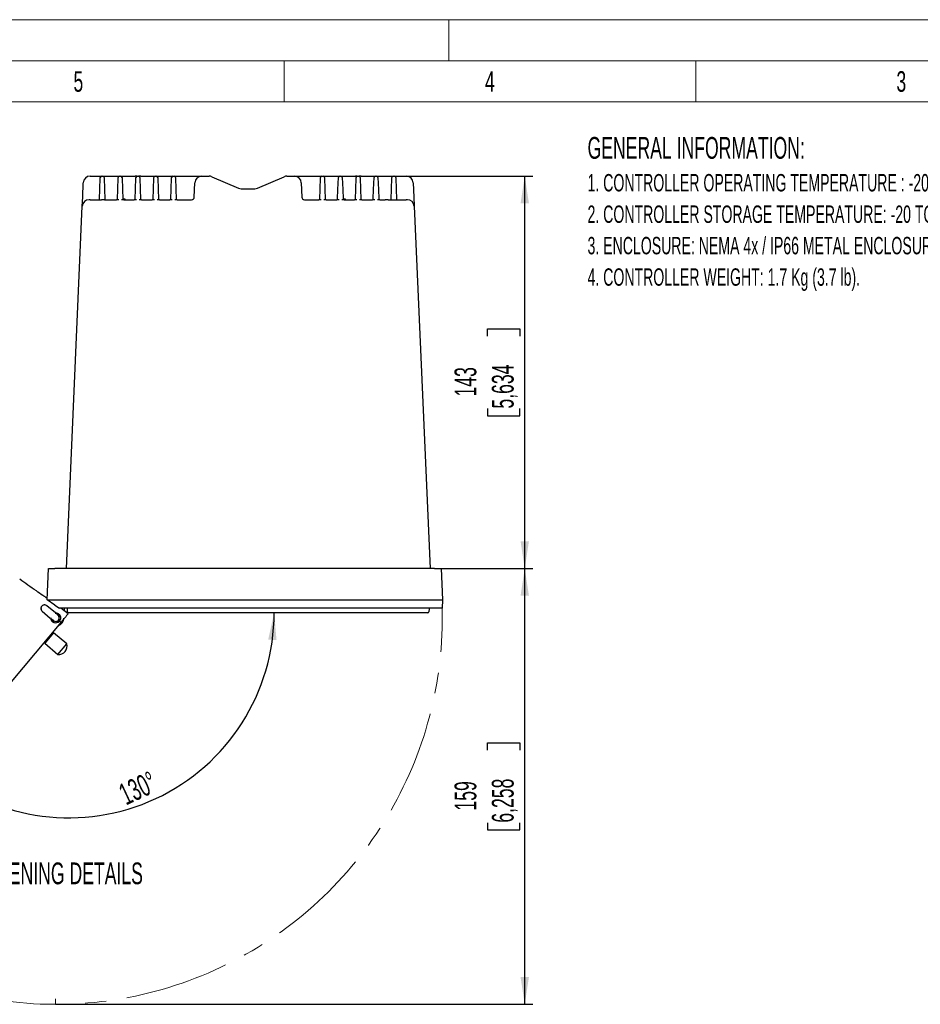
# Model space of a CAD drawing. Header units: millimetres. Extents: x 0 to 1260, y 0 to 891.
# Tile 42 of 56: x 534 to 862, y 532 to 891. Entities that reach past the tile are written whole.
import ezdxf

# ---------------------------------------------------------------- set-up
doc = ezdxf.new("R2010")
doc.units = ezdxf.units.MM
doc.header["$LTSCALE"] = 3
doc.linetypes.add('CENTERX2', pattern=[20.32, 12.7, -2.54, 2.54, -2.54])
doc.layers.add('FORMAT', color=7, linetype='Continuous')
doc.styles.add('SLDTEXTSTYLE0', font='TXT', dxfattribs={"width": 0.605})
doc.styles.add('SLDTEXTSTYLE1', font='TXT', dxfattribs={"width": 0.638186})
doc.dimstyles.new('SLDDIMSTYLE1', dxfattribs={"dimtxt": 7.704956, "dimasz": 9.906, "dimexe": 0, "dimexo": 0.0625, "dimgap": 1.926239, "dimtad": 1, "dimdec": 0, "dimrnd": 1e-09, "dimzin": 12, "dimdsep": 46, "dimtxsty": 'SLDTEXTSTYLE0', "dimsah": 1, "dimcen": 0.09, "dimadec": 0, "dimazin": 3, "dimtfac": 1, "dimtdec": 1, "dimtofl": 0, "dimtmove": 0, "dimatfit": 3, "dimfxl": 1, "dimfrac": 2, "dimtolj": 1, "dimtzin": 12, "dimarcsym": 0})
doc.dimstyles.new('SLDDIMSTYLE11', dxfattribs={"dimtxt": 7.704956, "dimasz": 9.906, "dimexe": 0, "dimexo": 0.0625, "dimgap": 1.926239, "dimtad": 1, "dimdec": 4, "dimlfac": 3, "dimzin": 12, "dimdsep": 46, "dimtxsty": 'SLDTEXTSTYLE0', "dimsah": 1, "dimcen": 0.09, "dimazin": 3, "dimtfac": 1, "dimtdec": 1, "dimtofl": 0, "dimtmove": 0, "dimatfit": 3, "dimfxl": 1, "dimfrac": 2, "dimtolj": 1, "dimtzin": 12, "dimarcsym": 0})

# ---------------------------------------------------------------- blocks, each defined once
blk = doc.blocks.new('SW_NOTE_0')
at = {"layer": 'FORMAT', "color": 0, "attachment_point": 1, "style": 'SLDTEXTSTYLE0'}
for s, insert, char_height in [('GENERAL INFORMATION:', (0, 10.23), 7.9375), ('1. CONTROLLER OPERATING TEMPERATURE : -20 TO +60 C ( -4 TO +140 F); 95% HUMIDITY, NON CONDENSING.', (0, -3.28), 6.35), ('2. CONTROLLER STORAGE TEMPERATURE: -20 TO +70 C ( - 4 TO +158 F); 95% RELATIVE HUMIDITY, NON CONDENSING.', (0, -14.75), 6.35), ('3. ENCLOSURE: NEMA 4x / IP66 METAL ENCLOSURE WITH A CORROSION RESISTANT FINISH.', (0, -26.21), 6.35), ('4. CONTROLLER WEIGHT: 1.7 Kg (3.7 lb).', (0, -37.68), 6.35)]:
    blk.add_mtext(s, dxfattribs=dict(at, insert=insert, char_height=char_height))
blk = doc.blocks.new('_D_22')
at = {"layer": 'FORMAT'}
for p, q in [((684.82, 690.84), (720.67, 690.84)), ((717.67, 531.89), (717.67, 690.84)), ((704.08, 624.59), (704.08, 627.24)), ((704.08, 627.24), (715.91, 627.24)), ((715.91, 627.24), (715.91, 624.59)), ((704.08, 598.13), (704.08, 595.49)), ((715.91, 595.49), (715.91, 598.13)), ((704.08, 595.49), (715.91, 595.49)), ((546.67, 531.89), (720.67, 531.89))]:
    blk.add_line(p, q, dxfattribs=at)
for points in [[(717.67, 690.84), (716.15, 680.93), (719.2, 680.93)], [(717.67, 531.89), (719.2, 541.79), (716.15, 541.79)]]:
    blk.add_solid(points, dxfattribs=at)
at = {"layer": 'FORMAT', "char_height": 7.938, "attachment_point": 1, "rotation": 90, "style": 'SLDTEXTSTYLE0'}
for s, insert in [('6,258', (705.68, 598.13)), ('159', (692.08, 602.54))]:
    blk.add_mtext(s, dxfattribs=dict(at, insert=insert))
blk = doc.blocks.new('_D_23')
at = {"layer": 'FORMAT'}
for p, q in [((674.51, 833.94), (720.67, 833.94)), ((717.67, 690.84), (717.67, 833.94)), ((704.08, 775.61), (704.08, 778.26)), ((704.08, 778.26), (715.91, 778.26)), ((715.91, 778.26), (715.91, 775.61)), ((704.08, 749.16), (704.08, 746.51)), ((715.91, 746.51), (715.91, 749.16)), ((704.08, 746.51), (715.91, 746.51)), ((684.82, 690.84), (720.67, 690.84))]:
    blk.add_line(p, q, dxfattribs=at)
for points in [[(717.67, 833.94), (716.15, 824.03), (719.2, 824.03)], [(717.67, 690.84), (719.2, 700.74), (716.15, 700.74)]]:
    blk.add_solid(points, dxfattribs=at)
at = {"layer": 'FORMAT', "char_height": 7.938, "attachment_point": 1, "rotation": 90, "style": 'SLDTEXTSTYLE0'}
for s, insert in [('5,634', (705.68, 749.16)), ('143', (692.08, 753.57))]:
    blk.add_mtext(s, dxfattribs=dict(at, insert=insert))
blk = doc.blocks.new('_D_24')
at = {"layer": 'FORMAT'}
blk.add_arc((551.54, 674.68), 74.78, 230, 0, dxfattribs=at)
for points in [[(626.32, 674.68), (624.15, 664.9), (627.19, 664.7)], [(503.47, 617.4), (510.56, 610.32), (512.36, 612.77)]]:
    blk.add_solid(points, dxfattribs=at)
at = {"layer": 'FORMAT', "insert": (568.91, 611.56), "char_height": 7.938, "attachment_point": 1, "rotation": 25, "style": 'SLDTEXTSTYLE0'}
blk.add_mtext('130°', dxfattribs=at)

msp = doc.modelspace()

# ---------------------------------------------------------------- linework, layer by layer
at = {"color": 7, "linetype": 'Continuous', "lineweight": 18}
for p, q in [((1260, 891), (0, 891)), ((690, 876), (690, 891)), ((1245, 876), (15, 876)), ((630, 876), (630, 861)), ((780, 876), (780, 861)), ((630, 861), (480, 861)), ((780, 861), (630, 861)), ((930, 861), (780, 861))]:
    msp.add_line(p, q, dxfattribs=at)
at = {"color": 7, "linetype": 'Continuous', "lineweight": 25}
for p, q in [((559.24487, 833.935384), (563.437769, 833.935384)), ((562.786415, 829.109881), (562.938074, 833.452834)), ((563.437769, 833.935384), (563.871443, 833.935384)), ((563.871443, 833.935384), (569.937769, 833.935384)), ((564.371139, 833.452834), (564.522798, 829.109881)), ((569.286415, 829.109881), (569.438074, 833.452834)), ((569.937769, 833.935384), (570.371443, 833.935384)), ((570.871139, 833.452834), (571.022798, 829.109881)), ((572.175033, 833.935384), (575.62349, 833.935384)), ((575.786415, 829.109881), (575.938074, 833.452834)), ((576.437769, 833.935384), (576.871443, 833.935384)), ((577.371139, 833.452834), (577.522798, 829.109881)), ((577.685722, 833.935384), (581.13418, 833.935384)), ((582.286415, 829.109881), (582.438074, 833.452834)), ((582.937769, 833.935384), (583.371443, 833.935384)), ((583.371443, 833.935384), (589.437769, 833.935384)), ((583.871139, 833.452834), (584.022798, 829.109881)), ((588.786415, 829.109881), (588.938074, 833.452834)), ((589.437769, 833.935384), (589.871443, 833.935384)), ((589.871443, 833.935384), (595.804606, 833.935384)), ((590.371139, 833.452834), (590.522798, 829.109881)), ((595.804606, 833.935384), (599.880751, 833.935384)), ((599.880751, 833.935384), (602.648861, 833.935384)), ((603.641069, 833.730057), (613.329748, 829.540711)), ((620.279465, 829.540711), (629.968144, 833.730057)), ((630.960351, 833.935384), (633.728462, 833.935384)), ((633.728462, 833.935384), (637.804606, 833.935384)), ((637.804606, 833.935384), (643.737769, 833.935384)), ((643.086415, 829.109881), (643.238074, 833.452834)), ((643.737769, 833.935384), (644.171443, 833.935384)), ((644.171443, 833.935384), (650.237769, 833.935384)), ((644.671139, 833.452834), (644.822798, 829.109881)), ((649.586415, 829.109881), (649.738074, 833.452834)), ((650.237769, 833.935384), (650.671443, 833.935384)), ((651.171139, 833.452834), (651.322798, 829.109881)), ((652.475033, 833.935384), (655.92349, 833.935384)), ((656.086415, 829.109881), (656.238074, 833.452834)), ((656.737769, 833.935384), (657.171443, 833.935384)), ((657.671139, 833.452834), (657.822798, 829.109881)), ((657.985722, 833.935384), (661.43418, 833.935384)), ((662.586415, 829.109881), (662.738074, 833.452834)), ((663.237769, 833.935384), (663.671443, 833.935384)), ((663.671443, 833.935384), (669.737769, 833.935384)), ((664.171139, 833.452834), (664.322798, 829.109881)), ((669.086415, 829.109881), (669.238074, 833.452834)), ((669.737769, 833.935384), (670.171443, 833.935384)), ((670.171443, 833.935384), (674.514342, 833.935384)), ((670.671139, 833.452834), (670.822798, 829.109881)), ((556.519246, 826.322284), (556.74725, 831.544432)), ((597.199912, 826.300484), (597.382274, 831.522633)), ((636.226939, 831.522633), (636.4093, 826.300484)), ((677.011963, 831.544432), (677.239967, 826.322284)), ((556.371766, 822.944432), (556.519246, 826.322284)), ((562.667447, 825.703087), (562.786415, 829.109881)), ((564.522798, 829.109881), (564.641766, 825.703087)), ((569.167447, 825.703087), (569.286415, 829.109881)), ((571.022798, 829.109881), (571.141766, 825.703087)), ((575.667447, 825.703087), (575.786415, 829.109881)), ((577.522798, 829.109881), (577.641766, 825.703087)), ((582.167447, 825.703087), (582.286415, 829.109881)), ((584.022798, 829.109881), (584.141766, 825.703087)), ((588.667447, 825.703087), (588.786415, 829.109881)), ((590.522798, 829.109881), (590.641766, 825.703087)), ((614.321955, 829.335384), (619.287257, 829.335384)), ((642.967447, 825.703087), (643.086415, 829.109881)), ((644.822798, 829.109881), (644.941766, 825.703087)), ((649.467447, 825.703087), (649.586415, 829.109881)), ((651.322798, 829.109881), (651.441766, 825.703087)), ((655.967447, 825.703087), (656.086415, 829.109881)), ((657.822798, 829.109881), (657.941766, 825.703087)), ((662.467447, 825.703087), (662.586415, 829.109881)), ((664.322798, 829.109881), (664.441766, 825.703087)), ((668.967447, 825.703087), (669.086415, 829.109881)), ((670.822798, 829.109881), (670.941766, 825.703087)), ((677.239967, 826.322284), (677.387447, 822.944432)), ((550.60376, 690.835384), (556.371766, 822.944432)), ((559.309174, 825.335384), (558.869386, 825.335384)), ((559.309174, 825.335384), (563.391542, 825.335384)), ((564.452785, 825.335384), (563.391542, 825.335384)), ((564.452785, 825.335384), (568.815239, 825.335384)), ((571.493974, 825.335384), (575.315239, 825.335384)), ((577.993974, 825.335384), (581.815239, 825.335384)), ((584.493974, 825.335384), (588.315239, 825.335384)), ((590.993974, 825.335384), (596.200521, 825.335384)), ((637.408691, 825.335384), (642.615239, 825.335384)), ((645.293974, 825.335384), (649.115239, 825.335384)), ((651.793974, 825.335384), (655.615239, 825.335384)), ((658.293974, 825.335384), (662.115239, 825.335384)), ((664.793974, 825.335384), (666.806427, 825.335384)), ((667.867671, 825.335384), (666.806427, 825.335384)), ((667.867671, 825.335384), (674.450039, 825.335384)), ((674.889826, 825.335384), (674.450039, 825.335384)), ((677.387447, 822.944432), (683.155453, 690.835384)), ((543.534606, 679.370672), (544.035166, 690.835384)), ((684.819842, 690.835384), (546.384606, 690.835384)), ((687.16657, 690.835384), (687.66713, 679.370672)), ((546.384606, 677.448323), (543.534606, 679.370672)), ((546.384606, 679.370672), (684.819842, 679.370672)), ((687.66713, 679.370672), (687.534606, 676.335384)), ((541.656587, 675.41316), (541.80991, 675.284507)), ((541.761455, 675.227717), (544.727369, 672.735191)), ((546.576573, 674.641896), (543.457935, 677.249503)), ((546.384606, 677.448323), (548.034606, 676.335384)), ((684.687319, 676.335384), (548.034606, 676.335384)), ((551.262504, 674.353027), (548.554672, 676.335384)), ((549.759044, 676.335384), (549.743848, 675.464809)), ((551.029233, 675.048765), (550.983497, 676.096289)), ((682.775715, 676.096289), (682.72998, 675.048765)), ((687.534606, 676.335384), (684.687319, 676.335384)), ((543.633291, 673.717045), (543.632627, 673.755065)), ((544.86959, 672.612693), (544.917066, 672.638323)), ((544.944559, 672.654223), (545.869831, 671.877828)), ((546.552429, 674.568579), (546.576573, 674.641896)), ((547.65822, 673.683891), (547.458284, 673.840098)), ((547.65822, 673.683891), (547.664207, 673.679213)), ((548.758937, 671.220627), (547.868709, 671.578908)), ((547.973118, 672.812696), (547.991607, 673.871964)), ((549.283007, 671.993955), (548.580527, 671.156771)), ((549.283733, 671.994819), (549.283007, 671.993955)), ((552.468842, 674.684384), (551.40987, 674.684384)), ((565.511919, 674.684384), (552.468842, 674.684384)), ((568.068502, 674.684384), (565.511919, 674.684384)), ((663.19071, 674.684384), (568.068502, 674.684384)), ((665.747294, 674.684384), (663.19071, 674.684384)), ((681.290371, 674.684384), (665.747294, 674.684384)), ((682.349342, 674.684384), (681.290371, 674.684384)), ((548.580527, 671.156771), (459.961806, 565.545092)), ((545.929267, 667.374833), (542.73761, 663.571164)), ((545.929267, 667.374833), (545.365734, 667.32553)), ((550.723412, 663.352067), (545.929267, 667.374833)), ((542.666026, 664.108144), (542.715329, 663.544611)), ((542.73761, 663.571164), (542.715329, 663.544611)), ((542.715329, 663.544611), (547.509474, 659.521845)), ((547.509474, 659.521845), (550.723412, 663.352067))]:
    msp.add_line(p, q, dxfattribs=at)
at = {"color": 7, "linetype": 'Continuous', "lineweight": 25, "flags": 128}
msp.add_lwpolyline([(547.458284, 673.840098), (547.363345, 673.907524), (547.284334, 673.954438)], dxfattribs=at)
at = {"color": 7, "linetype": 'Continuous', "lineweight": 25}
for centre, radius, start, end in [((559.24487, 831.435384), 2.5, 90, 177.5), ((563.437769, 833.435384), 0.5, 90, 178), ((563.871443, 833.435384), 0.5, 2, 90), ((569.937769, 833.435384), 0.5, 90, 178), ((570.371443, 833.435384), 0.5, 2, 90), ((576.437769, 833.435384), 0.5, 90, 178), ((576.871443, 833.435384), 0.5, 2, 90), ((582.937769, 833.435384), 0.5, 90, 178), ((583.371443, 833.435384), 0.5, 2, 90), ((589.437769, 833.435384), 0.5, 90, 178), ((589.871443, 833.435384), 0.5, 2, 90), ((599.880751, 831.435384), 2.5, 90, 178), ((602.648861, 831.435384), 2.5, 66.61653724, 90), ((630.960351, 831.435384), 2.5, 90, 113.38346276), ((633.728462, 831.435384), 2.5, 2, 90), ((643.737769, 833.435384), 0.5, 90, 178), ((644.171443, 833.435384), 0.5, 2, 90), ((650.237769, 833.435384), 0.5, 90, 178), ((650.671443, 833.435384), 0.5, 2, 90), ((656.737769, 833.435384), 0.5, 90, 178), ((657.171443, 833.435384), 0.5, 2, 90), ((663.237769, 833.435384), 0.5, 90, 178), ((663.671443, 833.435384), 0.5, 2, 90), ((669.737769, 833.435384), 0.5, 90, 178), ((670.171443, 833.435384), 0.5, 2, 90), ((674.514342, 831.435384), 2.5, 2.5, 90), ((596.200521, 826.335384), 1, 270, 358), ((614.321955, 831.835384), 2.5, 246.61653724, 270), ((619.287257, 831.835384), 2.5, 270, 293.38346276), ((637.408691, 826.335384), 1, 182, 270), ((558.869386, 822.835384), 2.5, 90, 177.5), ((562.286679, 825.716384), 0.381, 270, 358), ((565.022534, 825.716384), 0.381, 182, 270), ((568.786679, 825.716384), 0.381, 270, 358), ((571.522534, 825.716384), 0.381, 182, 270), ((571.671414, 825.668705), 0.338202, 279.74597312, 5.83479926), ((575.286679, 825.716384), 0.381, 270, 358), ((578.022534, 825.716384), 0.381, 182, 270), ((581.786679, 825.716384), 0.381, 270, 358), ((584.522534, 825.716384), 0.381, 182, 270), ((588.286679, 825.716384), 0.381, 270, 358), ((591.022534, 825.716384), 0.381, 182, 270), ((642.586679, 825.716384), 0.381, 270, 358), ((645.322534, 825.716384), 0.381, 182, 270), ((649.086679, 825.716384), 0.381, 270, 358), ((651.822534, 825.716384), 0.381, 182, 270), ((651.971414, 825.668705), 0.338202, 279.74597312, 5.83479926), ((655.586679, 825.716384), 0.381, 270, 358), ((658.322534, 825.716384), 0.381, 182, 270), ((662.086679, 825.716384), 0.381, 270, 358), ((664.822534, 825.716384), 0.381, 182, 270), ((668.586679, 825.716384), 0.381, 270, 358), ((671.322534, 825.716384), 0.381, 182, 270), ((674.889826, 822.835384), 2.5, 2.5, 90), ((550.733735, 676.085384), 0.25, 2.5, 90), ((683.025478, 676.085384), 0.25, 90, 177.5), ((546.674163, 672.834672), 1.81587, 180.3860867, 320), ((546.674141, 672.834691), 1.768014, 182.07216086, 320), ((546.673316, 672.835384), 1.3, 214.05763139, 359), ((546.673316, 672.835384), 1.275, 218.63512303, 255.33020647), ((546.672959, 672.835683), 1.52772, 30.65996078, 85.09371287), ((546.673707, 672.835055), 1.676914, 28.12435872, 80.30877842), ((546.673316, 672.835384), 1.3, 40.74528738, 65.94236861), ((546.673316, 672.835384), 3.024175, 287.12941028, 359), ((546.673619, 672.835129), 1.301438, 1.96850789, 40.43447729), ((546.674129, 672.834701), 1.742801, 7.3152711, 9.24080017), ((551.40987, 675.065384), 0.381, 182.5, 270), ((682.349342, 675.065384), 0.381, 270, 357.5), ((547.846102, 662.502899), 3, 263.55730976, 16.44269024)]:
    msp.add_arc(centre, radius, start, end, dxfattribs=at)
msp.add_ellipse((559.481002, 660.120803), major_axis=(16.882665, -15.20122), ratio=0.0174417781, start_param=3.8371585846, end_param=3.840636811, dxfattribs=at)
for points, knots in [([(570.371443, 833.935384), (570.382527, 833.935384), (570.404697, 833.935384), (570.577923, 833.935384), (570.832777, 833.935384), (571.149478, 833.935384), (571.489808, 833.935384), (571.815732, 833.935384), (572.04347, 833.935384), (572.144451, 833.935384), (572.175033, 833.935384)], [0, 0, 0, 0, 0.1353827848, 0.2707885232, 0.4056097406, 0.5396733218, 0.6733474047, 0.8071669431, 0.9416003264, 1, 1, 1, 1]), ([(576.211114, 833.935384), (576.206345, 833.935384), (576.145011, 833.935384), (575.942981, 833.935384), (575.729986, 833.935384), (575.62349, 833.935384)], [0, 0, 0, 0, 0.0404457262, 0.5202281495, 1, 1, 1, 1]), ([(577.685722, 833.935384), (577.674244, 833.935384), (577.553143, 833.935384), (577.330365, 833.935384), (577.076899, 833.935384), (576.904564, 833.935384), (576.882483, 833.935384), (576.871443, 833.935384)], [0, 0, 0, 0, 0.0255030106, 0.2690613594, 0.5126329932, 0.7563191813, 1, 1, 1, 1]), ([(581.13418, 833.935384), (581.21031, 833.935384), (581.362585, 833.935384), (581.680703, 833.935384), (582.020948, 833.935384), (582.352215, 833.935384), (582.635973, 833.935384), (582.840477, 833.935384), (582.928591, 833.935384), (582.935636, 833.935384), (582.937769, 833.935384)], [0, 0, 0, 0, 0.1353835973, 0.2707902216, 0.4056105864, 0.539672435, 0.6733460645, 0.8071669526, 0.9416018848, 1, 1, 1, 1]), ([(650.671443, 833.935384), (650.682527, 833.935384), (650.704697, 833.935384), (650.877923, 833.935384), (651.132777, 833.935384), (651.449478, 833.935384), (651.789808, 833.935384), (652.115732, 833.935384), (652.34347, 833.935384), (652.444451, 833.935384), (652.475033, 833.935384)], [0, 0, 0, 0, 0.1353827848, 0.2707885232, 0.4056097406, 0.5396733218, 0.6733474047, 0.8071669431, 0.9416003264, 1, 1, 1, 1]), ([(656.511114, 833.935384), (656.506345, 833.935384), (656.445011, 833.935384), (656.242981, 833.935384), (656.029986, 833.935384), (655.92349, 833.935384)], [0, 0, 0, 0, 0.0404457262, 0.5202281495, 1, 1, 1, 1]), ([(657.985722, 833.935384), (657.974244, 833.935384), (657.853143, 833.935384), (657.630365, 833.935384), (657.376899, 833.935384), (657.204564, 833.935384), (657.182483, 833.935384), (657.171443, 833.935384)], [0, 0, 0, 0, 0.0255030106, 0.2690613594, 0.5126329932, 0.7563191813, 1, 1, 1, 1]), ([(661.43418, 833.935384), (661.51031, 833.935384), (661.662585, 833.935384), (661.980703, 833.935384), (662.320948, 833.935384), (662.652215, 833.935384), (662.935973, 833.935384), (663.140477, 833.935384), (663.228591, 833.935384), (663.235636, 833.935384), (663.237769, 833.935384)], [0, 0, 0, 0, 0.1353835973, 0.2707902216, 0.4056105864, 0.539672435, 0.6733460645, 0.8071669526, 0.9416018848, 1, 1, 1, 1]), ([(569.664462, 825.268774), (569.574676, 825.270494), (569.38778, 825.274074), (569.132925, 825.298993), (568.92091, 825.327604), (568.84995, 825.332828), (568.815239, 825.335384)], [0, 0, 0, 0, 0.2451455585, 0.5102911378, 0.760448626, 1, 1, 1, 1]), ([(571.493974, 825.335384), (571.460888, 825.333013), (571.391939, 825.328071), (571.18716, 825.300365), (570.931535, 825.274672), (570.741203, 825.270758), (570.644751, 825.268774)], [0, 0, 0, 0, 0.2306826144, 0.4807296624, 0.7368564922, 1, 1, 1, 1]), ([(571.141766, 825.703087), (571.148518, 825.699107), (571.16141, 825.691507), (571.255265, 825.683799), (571.385072, 825.67986), (571.545217, 825.680029), (571.715543, 825.684316), (571.880786, 825.69213), (571.965527, 825.699436), (572.007864, 825.703087)], [0, 0, 0, 0, 0.1544336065, 0.2948778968, 0.4353089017, 0.5760358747, 0.7172407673, 0.8587289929, 1, 1, 1, 1]), ([(576.164462, 825.268774), (576.074676, 825.270494), (575.88778, 825.274074), (575.632925, 825.298993), (575.42091, 825.327604), (575.34995, 825.332828), (575.315239, 825.335384)], [0, 0, 0, 0, 0.2451455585, 0.5102911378, 0.760448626, 1, 1, 1, 1]), ([(577.993974, 825.335384), (577.960888, 825.333013), (577.891939, 825.328071), (577.68716, 825.300365), (577.431535, 825.274672), (577.241203, 825.270758), (577.144751, 825.268774)], [0, 0, 0, 0, 0.2306826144, 0.4807296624, 0.7368564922, 1, 1, 1, 1]), ([(582.664462, 825.268774), (582.574676, 825.270494), (582.38778, 825.274074), (582.132925, 825.298993), (581.92091, 825.327604), (581.84995, 825.332828), (581.815239, 825.335384)], [0, 0, 0, 0, 0.2451455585, 0.5102911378, 0.760448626, 1, 1, 1, 1]), ([(584.493974, 825.335384), (584.460888, 825.333013), (584.391939, 825.328071), (584.18716, 825.300365), (583.931535, 825.274672), (583.741203, 825.270758), (583.644751, 825.268774)], [0, 0, 0, 0, 0.2306826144, 0.4807296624, 0.7368564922, 1, 1, 1, 1]), ([(589.164462, 825.268774), (589.074676, 825.270494), (588.88778, 825.274074), (588.632925, 825.298993), (588.42091, 825.327604), (588.34995, 825.332828), (588.315239, 825.335384)], [0, 0, 0, 0, 0.2451455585, 0.5102911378, 0.760448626, 1, 1, 1, 1]), ([(590.993974, 825.335384), (590.960888, 825.333013), (590.891939, 825.328071), (590.68716, 825.300365), (590.431535, 825.274672), (590.241203, 825.270758), (590.144751, 825.268774)], [0, 0, 0, 0, 0.2306826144, 0.4807296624, 0.7368564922, 1, 1, 1, 1]), ([(643.464462, 825.268774), (643.374676, 825.270494), (643.18778, 825.274074), (642.932925, 825.298993), (642.72091, 825.327604), (642.64995, 825.332828), (642.615239, 825.335384)], [0, 0, 0, 0, 0.2451455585, 0.5102911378, 0.760448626, 1, 1, 1, 1]), ([(645.293974, 825.335384), (645.260888, 825.333013), (645.191939, 825.328071), (644.98716, 825.300365), (644.731535, 825.274672), (644.541203, 825.270758), (644.444751, 825.268774)], [0, 0, 0, 0, 0.2306826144, 0.4807296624, 0.7368564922, 1, 1, 1, 1]), ([(649.964462, 825.268774), (649.874676, 825.270494), (649.68778, 825.274074), (649.432925, 825.298993), (649.22091, 825.327604), (649.14995, 825.332828), (649.115239, 825.335384)], [0, 0, 0, 0, 0.2451455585, 0.5102911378, 0.760448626, 1, 1, 1, 1]), ([(651.793974, 825.335384), (651.760888, 825.333013), (651.691939, 825.328071), (651.48716, 825.300365), (651.231535, 825.274672), (651.041203, 825.270758), (650.944751, 825.268774)], [0, 0, 0, 0, 0.2306826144, 0.4807296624, 0.7368564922, 1, 1, 1, 1]), ([(651.441766, 825.703087), (651.448518, 825.699107), (651.46141, 825.691507), (651.555265, 825.683799), (651.685072, 825.67986), (651.845217, 825.680029), (652.015543, 825.684316), (652.180786, 825.69213), (652.265527, 825.699436), (652.307864, 825.703087)], [0, 0, 0, 0, 0.1544336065, 0.2948778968, 0.4353089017, 0.5760358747, 0.7172407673, 0.8587289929, 1, 1, 1, 1]), ([(656.464462, 825.268774), (656.374676, 825.270494), (656.18778, 825.274074), (655.932925, 825.298993), (655.72091, 825.327604), (655.64995, 825.332828), (655.615239, 825.335384)], [0, 0, 0, 0, 0.2451455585, 0.5102911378, 0.760448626, 1, 1, 1, 1]), ([(658.293974, 825.335384), (658.260888, 825.333013), (658.191939, 825.328071), (657.98716, 825.300365), (657.731535, 825.274672), (657.541203, 825.270758), (657.444751, 825.268774)], [0, 0, 0, 0, 0.2306826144, 0.4807296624, 0.7368564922, 1, 1, 1, 1]), ([(662.964462, 825.268774), (662.874676, 825.270494), (662.68778, 825.274074), (662.432925, 825.298993), (662.22091, 825.327604), (662.14995, 825.332828), (662.115239, 825.335384)], [0, 0, 0, 0, 0.2451455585, 0.5102911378, 0.760448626, 1, 1, 1, 1]), ([(664.793974, 825.335384), (664.760888, 825.333013), (664.691939, 825.328071), (664.48716, 825.300365), (664.231535, 825.274672), (664.041203, 825.270758), (663.944751, 825.268774)], [0, 0, 0, 0, 0.2306826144, 0.4807296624, 0.7368564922, 1, 1, 1, 1]), ([(544.035166, 690.835384), (544.06115, 690.835384), (544.113119, 690.835384), (544.518495, 690.835384), (545.115071, 690.835384), (545.775665, 690.835384), (546.211724, 690.835384), (546.384606, 690.835384)], [0, 0, 0, 0, 0.2148476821, 0.4297171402, 0.644618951, 0.8591039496, 1, 1, 1, 1]), ([(684.819842, 690.835384), (685.083659, 690.835384), (685.61133, 690.835384), (686.314615, 690.835384), (686.844946, 690.835384), (687.126186, 690.835384), (687.155067, 690.835384), (687.16657, 690.835384)], [0, 0, 0, 0, 0.2146673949, 0.4293653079, 0.6439254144, 0.8581871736, 1, 1, 1, 1]), ([(543.558109, 679.908974), (543.048674, 680.26661), (541.720552, 681.198986), (539.353242, 682.835944), (536.526914, 684.755993), (534.554018, 686.209194), (533.566576, 686.936527)], [0, 0, 0, 0, 0.14441099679, 0.37648681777, 0.68792942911, 1, 1, 1, 1]), ([(543.534606, 679.370672), (543.577164, 679.370667), (543.66227, 679.370657), (544.219916, 679.370721), (544.805071, 679.370585), (545.468164, 679.37048), (546.021447, 679.370596), (546.384606, 679.370672)], [0, 0, 0, 0, 0.2497841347, 0.4995039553, 0.6300682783, 0.757186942, 1, 1, 1, 1]), ([(684.819842, 679.370672), (685.013977, 679.370635), (685.397099, 679.37056), (686.10969, 679.370374), (686.884468, 679.370868), (687.402068, 679.370373), (687.632862, 679.37056), (687.655605, 679.370635), (687.66713, 679.370672)], [0, 0, 0, 0, 0.1304526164, 0.25744622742, 0.50000003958, 0.74255962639, 0.86955177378, 1, 1, 1, 1]), ([(543.457935, 677.249503), (543.346346, 677.327036), (543.123227, 677.482063), (542.716021, 677.573194), (542.298053, 677.543979), (541.893566, 677.376842), (541.553517, 677.073754), (541.332923, 676.666092), (541.264159, 676.208681), (541.353445, 675.760817), (541.543911, 675.430281), (541.707165, 675.278268), (541.761455, 675.227717)], [0, 0, 0, 0, 0.0968489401, 0.1936478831, 0.2926801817, 0.3993899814, 0.5109092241, 0.6226082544, 0.7322483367, 0.84002108, 0.9467994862, 1, 1, 1, 1]), ([(541.353367, 676.219255), (541.356499, 676.116816), (541.36396, 675.872757), (541.525049, 675.531448), (541.70942, 675.347378), (541.792372, 675.264562)], [0, 0, 0, 0, 0.2846368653, 0.6781463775, 1, 1, 1, 1]), ([(546.533798, 674.510649), (546.53609, 674.510461), (546.540665, 674.510085), (546.579681, 674.511817), (546.651336, 674.513689), (546.781878, 674.511904), (546.890069, 674.497075), (546.955996, 674.488039)], [0, 0, 0, 0, 0.1208534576, 0.2412693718, 0.4032359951, 0.6363576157, 1, 1, 1, 1]), ([(546.576573, 674.641896), (546.619227, 674.643089), (546.868259, 674.650055), (547.319397, 674.560224), (547.843769, 674.252835), (548.225972, 673.816707), (548.458594, 673.289479), (548.517273, 672.686665), (548.362841, 672.077303), (548.091177, 671.669718), (547.897357, 671.493694), (547.854052, 671.454366)], [0, 0, 0, 0, 0.0286008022, 0.1669826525, 0.2988588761, 0.4204533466, 0.5462344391, 0.6845898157, 0.8275970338, 0.9614810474, 1, 1, 1, 1]), ([(548.402745, 673.05661), (548.406316, 673.042505), (548.415595, 673.005861), (548.437339, 672.806002), (548.416699, 672.488994), (548.299749, 672.1154), (548.102378, 671.756774), (547.893556, 671.56158), (547.77837, 671.453912)], [0, 0, 0, 0, 0.1161120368, 0.3016490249, 0.5202432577, 0.6691616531, 0.8175108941, 1, 1, 1, 1]), ([(548.152622, 673.625531), (548.190032, 673.547722), (548.242024, 673.439585), (548.285731, 673.303516), (548.305516, 673.231551), (548.316403, 673.187465), (548.32015, 673.173254), (548.320829, 673.172109), (548.320973, 673.171866)], [0, 0, 0, 0, 0.4264525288, 0.592671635, 0.7598829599, 0.8752918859, 0.9735940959, 1, 1, 1, 1]), ([(548.394312, 673.114567), (548.371932, 673.132053), (548.347795, 673.15091), (548.322791, 673.170445), (548.320973, 673.171866)], [0, 0, 0, 0, 0.92725934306, 1, 1, 1, 1]), ([(551.25536, 674.344513), (551.257721, 674.347327), (551.308682, 674.40806), (551.123052, 674.186834), (550.685115, 673.664922), (550.028469, 672.882362), (549.504203, 672.257566), (549.283733, 671.994819)], [0, 0, 0, 0, 0.01281833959, 0.27662414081, 0.52286570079, 0.79934979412, 1, 1, 1, 1])]:
    msp.add_open_spline(points, degree=3, knots=knots, dxfattribs=at)
at = {"layer": 'FORMAT', "linetype": 'CENTERX2', "lineweight": 18}
msp.add_line((546.673316, 531.888107), (546.673316, 533.888107), dxfattribs=at)
msp.add_arc((546.673316, 672.835384), 140.947277, 231.03257871, 1.6677153, dxfattribs=at)

# ---------------------------------------------------------------- block references
at = {"layer": 'FORMAT'}
msp.add_blockref('SW_NOTE_0', (740.564013, 837.989121), dxfattribs=at)

# ---------------------------------------------------------------- texts
at = {"color": 7, "linetype": 'Continuous', "lineweight": 0, "char_height": 7.500033, "attachment_point": 2, "style": 'SLDTEXTSTYLE1'}
for s, insert in [('5', (554.94584, 872.20421)), ('4', (704.946038, 872.20421)), ('3', (854.94584, 872.20421))]:
    msp.add_mtext(s, dxfattribs=dict(at, insert=insert))
at = {"layer": 'FORMAT', "insert": (499.264018, 583.621482), "char_height": 7.9375, "attachment_point": 1, "style": 'SLDTEXTSTYLE0'}
msp.add_mtext('DOOR OPENING DETAILS', dxfattribs=at)

# ---------------------------------------------------------------- dimensions: what is measured, and where the dimension line sits
at = {"layer": 'FORMAT'}
for base, p1, p2, picture, middle in [((717.672013, 833.935384), (684.819842, 690.835384), (674.514342, 833.935384), '_D_23', (717.672013, 762.385384)), ((717.672013, 690.835384), (546.673316, 531.888107), (684.819842, 690.835384), '_D_22', (717.672013, 611.361745))]:
    dim = msp.add_linear_dim(base=base, p1=p1, p2=p2, angle=90, dimstyle='SLDDIMSTYLE1', dxfattribs=at)
    dim.commit()
    dim.dimension.update_dxf_attribs({"geometry": picture, "text_midpoint": middle, "dimtype": 160})
dim = msp.add_angular_dim_2l(base=(583.143911, 606.910748), line1=((568.068502, 674.684384), (663.19071, 674.684384)), line2=((459.961806, 565.545092), (548.580527, 671.156771)), dimstyle='SLDDIMSTYLE11', dxfattribs=at)
dim.commit()
dim.dimension.update_dxf_attribs({"geometry": '_D_24', "text_midpoint": (583.143911, 606.910748), "dimtype": 162})

doc.saveas('drawing.dxf')
